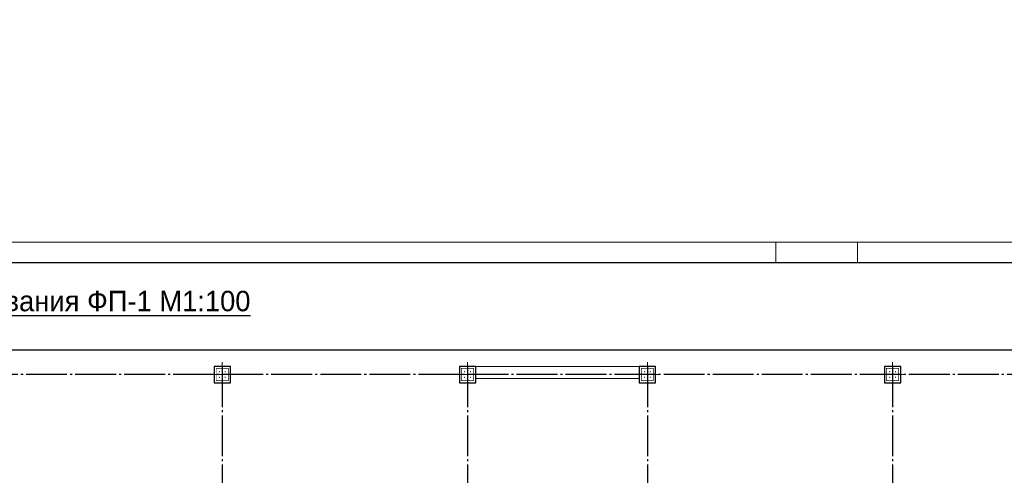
# Model space of a CAD drawing. Header units: millimetres. Extents: x -33345 to 4712671, y -3392 to 121473.
# Tile 95 of 256: x 557985 to 582076, y 80794 to 91948. Entities that reach past the tile are written whole.
import ezdxf

# ---------------------------------------------------------------- set-up
doc = ezdxf.new("R2010")
doc.units = ezdxf.units.MM
doc.linetypes.add('CENTER2', pattern=[28.575, 19.05, -3.175, 3.175, -3.175])
doc.linetypes.add('ГОСТ 2.303 5', pattern=[24, 20, -1.5, 1, -1.5])
doc.layers.add('00-Axes', color=1, linetype='CENTER2')
for name, color, linetype, lineweight in [('A _Devor rtt', 176, 'Continuous', 30), ('Lina', 7, 'Continuous', 20), ('КЖ Текст', 250, 'Continuous', 15)]:
    doc.layers.add(name, color=color, linetype=linetype, lineweight=lineweight)
doc.styles.add('X-U-RW-01$0$StyleROMANS', font='GOTHIC.TTF')

# ---------------------------------------------------------------- blocks, each defined once
blk = doc.blocks.new('awe4tD')
at = {"layer": 'Lina', "ltscale": 10}
for points in [[(-44239015, 22734378), (-44314815, 22734378), (-44314815, 22776378), (-44239015, 22776378)], [(-44257415, 22775878), (-44255415, 22775878), (-44255415, 22776378), (-44257415, 22776378)]]:
    blk.add_lwpolyline(points, close=True, dxfattribs=at)
at = {"layer": 'Lina', "lineweight": 30, "ltscale": 10}
blk.add_lwpolyline([(-44239515, 22734878), (-44312815, 22734878), (-44312815, 22775878), (-44239515, 22775878)], close=True, dxfattribs=at)
blk = doc.blocks.new('gfffggfsre')
at = {"layer": '00-Axes', "color": 251, "linetype": 'ГОСТ 2.303 5', "ltscale": 50, "true_color": 0x636466}
for points in [[(19727, 16269.4), (19727, -5825.8)], [(25727, 16269.4), (25727, -5825.8)], [(30127, 16269.4), (30127, -5825.8)], [(36127, 16269.4), (36127, -5825.8)], [(42327, 16069.4), (-21034.5, 16069.4)]]:
    blk.add_lwpolyline(points, dxfattribs=at)
blk = doc.blocks.new('column')
at = {"lineweight": 0}
for points in [[(-68, 56, -1), (-68, 86, -1)], [(68, 56, 1), (68, 86, 1)], [(-68, -56, 1), (-68, -86, 1)], [(68, -56, -1), (68, -86, -1)]]:
    blk.add_hatch(color=0, dxfattribs=at).paths.add_polyline_path(points)
at = {"color": 0, "lineweight": 0}
for p, q in [((0, 300), (0, -300)), ((300, 0), (-300, 0))]:
    blk.add_line(p, q, dxfattribs=at)
at = {"lineweight": 30}
blk.add_lwpolyline([(-200, 200), (200, 200), (200, -200), (-200, -200)], close=True, dxfattribs=at)
at = {"color": 0, "lineweight": 0, "const_width": 15}
blk.add_lwpolyline([(150, -150), (150, 150), (-150, 150), (-150, -150)], close=True, dxfattribs=at)

msp = doc.modelspace()

# ---------------------------------------------------------------- linework, layer by layer
at = {"color": 5, "lineweight": 30, "ltscale": 10}
msp.add_lwpolyline([(525342.185, 71011.959), (525342.185, 83861.959), (585942.185, 83861.959), (585942.185, 71011.959)], close=True, dxfattribs=at)
at = {"layer": 'A _Devor rtt', "color": 192, "lineweight": 13, "ltscale": 10}
msp.add_lwpolyline([(569142.185, 83461.959), (573142.185, 83461.959), (573142.185, 83161.959), (569142.185, 83161.959)], close=True, dxfattribs=at)

# ---------------------------------------------------------------- block references
msp.add_blockref('awe4tD', (44833903.28, -22689876.566))
at = {"color": 244, "lineweight": 50, "true_color": 0x991b1e}
msp.add_blockref('gfffggfsre', (543215.221, 67192.552), dxfattribs=at)
at = {"xscale": -1, "rotation": 270}
for p in [(562942.185, 83261.959), (568942.185, 83261.959), (573342.185, 83261.959), (579342.185, 83261.959)]:
    msp.add_blockref('column', p, dxfattribs=at)

# ---------------------------------------------------------------- texts
at = {"insert": (545263.865, 85310.32), "char_height": 500, "width": 31595.15509, "attachment_point": 1, "style": 'X-U-RW-01$0$StyleROMANS'}
msp.add_mtext('{\\LСхема нижней дополнительная армирования ФП-1 \\C0;M1:100}', dxfattribs=at)
at = {"layer": 'КЖ Текст', "color": 0, "insert": (514416.149, 69272.497), "char_height": 350, "width": 7453.30724, "attachment_point": 5, "style": 'X-U-RW-01$0$StyleROMANS'}
msp.add_mtext('\\pi-687.015,l700,t700;1.^IДанный лист читать совместно с л. \\P2.^IВязку поперечных стержней (хомутов) во всех пересечениях с рабочей арматурой проводить отожжённой стальной проволокой диаметром 0.8-1.2мм. \\P3.^IКонцы поперечных стержней (хомутов) заводить в тело бетона на длину не менее 50мм.\\P4.^IКонцы продольных стержней заанкеровать в торцевые колонны на длину 40d (d-длина арматурного стержня).\\P5.^IМарка стали для арматуры АIII и АI должно быть 25Г2С или 35ГС по ГОСТ 14098-91\\P{\\A1;\\C256;6.^IПосле распалубливания боковые и верхние поверхности фундамента, соприкасающиеся с грунтом, обклеить полиизолом выступающими снизу фундамента. }', dxfattribs=at)

doc.saveas('drawing.dxf')
